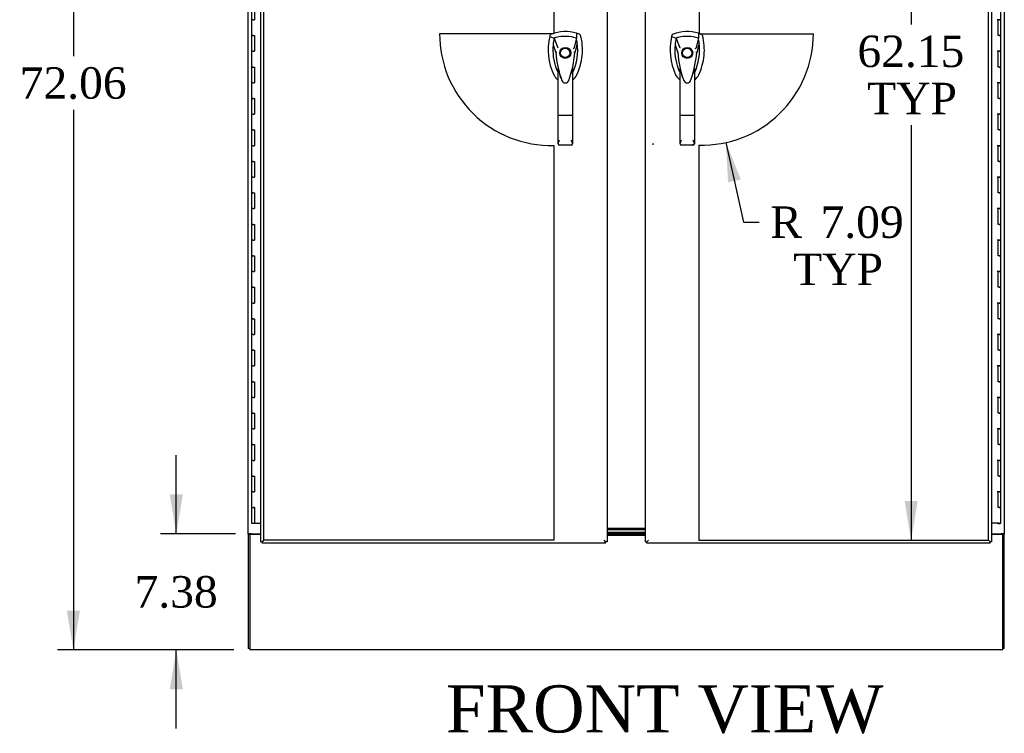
# Model space of a CAD drawing. Header units: inches. Extents: x 1 to 359, y -2 to 239.
# Tile 44 of 99: x 84 to 147, y 66 to 112. Entities that reach past the tile are written whole.
import ezdxf
from ezdxf.enums import TextEntityAlignment as Align
from ezdxf.lldxf.tags import DXFTag

# ---------------------------------------------------------------- set-up
doc = ezdxf.new("R2010")
doc.units = ezdxf.units.IN
doc.header["$MEASUREMENT"] = 0
for name, color, linetype in [('COM54746-60', 7, 'Continuous'), ('COM70098', 7, 'Continuous'), ('COM71195-6', 7, 'Continuous'), ('COM71196-6', 7, 'Continuous'), ('COM71197-1', 7, 'Continuous'), ('COM71303-1', 7, 'Continuous'), ('Default', 7, 'Continuous'), ('DV1_Default', 7, 'Continuous'), ('GSK87756', 7, 'Continuous'), ('HAN13068', 7, 'Continuous'), ('NTS86070', 7, 'Continuous')]:
    doc.layers.add(name, color=color, linetype=linetype)
doc.styles.add('SEACAD_Times_New_Roman', font='times.ttf')
tags = doc.linetypes.add('PHANTOM2', pattern=[1.25, 0.625, -0.125, 0.125, -0.125, 0.125, -0.125]).pattern_tags.tags
tags[14:15] = [DXFTag(74, 4), DXFTag(75, 0), DXFTag(340, '0'), DXFTag(46, 0.0), DXFTag(50, 0.0), DXFTag(44, 0.0), DXFTag(45, 0.0)]
tags[12:13] = [DXFTag(74, 4), DXFTag(75, 0), DXFTag(340, '0'), DXFTag(46, 0.0), DXFTag(50, 0.0), DXFTag(44, 0.0), DXFTag(45, 0.0)]
tags[10:11] = [DXFTag(74, 4), DXFTag(75, 0), DXFTag(340, '0'), DXFTag(46, 0.0), DXFTag(50, 0.0), DXFTag(44, 0.0), DXFTag(45, 0.0)]
tags[8:9] = [DXFTag(74, 4), DXFTag(75, 0), DXFTag(340, '0'), DXFTag(46, 0.0), DXFTag(50, 0.0), DXFTag(44, 0.0), DXFTag(45, 0.0)]
tags[6:7] = [DXFTag(74, 4), DXFTag(75, 0), DXFTag(340, '0'), DXFTag(46, 0.0), DXFTag(50, 0.0), DXFTag(44, 0.0), DXFTag(45, 0.0)]
tags[4:5] = [DXFTag(74, 4), DXFTag(75, 0), DXFTag(340, '0'), DXFTag(46, 0.0), DXFTag(50, 0.0), DXFTag(44, 0.0), DXFTag(45, 0.0)]
doc.dimstyles.new('HAMMOND_(STH_-_540x360)', dxfattribs={"dimtxt": 2, "dimasz": 2.5, "dimexe": 1, "dimexo": 1, "dimgap": 0.5, "dimtad": 0, "dimtih": 1, "dimtoh": 1, "dimzin": 0, "dimdsep": 46, "dimtxsty": 'SEACAD_Times_New_Roman', "dimblk1": '_SE_FILLED', "dimblk2": '_SE_FILLED', "dimsah": 1, "dimcen": 1, "dimadec": 0, "dimazin": 0, "dimtfac": 0.8, "dimtofl": 0, "dimtmove": 0, "dimatfit": 3, "dimfxl": 1, "dimtolj": 1, "dimtzin": 0, "dimarcsym": 0})

# ---------------------------------------------------------------- blocks, each defined once
blk = doc.blocks.new('SE')
at = {"layer": 'COM54746-60', "color": 7, "linetype": 'Continuous'}
for p, q in [((99.025, 112.821), (99.025, 111.821)), ((99.21, 112.821), (99.21, 111.822)), ((146.665, 111.82), (146.665, 112.821)), ((99.142, 111.822), (99.025, 111.822)), ((99.025, 111.822), (99.025, 110.821)), ((99.142, 111.822), (99.21, 111.822)), ((146.665, 111.821), (146.431, 111.821)), ((146.548, 111.82), (146.481, 111.82)), ((146.481, 110.821), (146.481, 111.82)), ((146.548, 111.82), (146.665, 111.82)), ((146.665, 110.821), (146.665, 111.821)), ((99.142, 110.821), (99.025, 110.821)), ((99.025, 110.821), (99.142, 110.821)), ((99.025, 110.821), (99.025, 109.821)), ((99.142, 110.821), (99.21, 110.821)), ((99.21, 110.821), (99.21, 109.822)), ((146.548, 110.821), (146.481, 110.821)), ((146.548, 110.821), (146.665, 110.821)), ((146.665, 110.821), (146.548, 110.821)), ((146.665, 109.82), (146.665, 110.821)), ((99.142, 109.822), (99.025, 109.822)), ((99.025, 109.822), (99.025, 108.821)), ((99.142, 109.822), (99.21, 109.822)), ((146.665, 109.821), (146.431, 109.821)), ((146.548, 109.82), (146.481, 109.82)), ((146.481, 108.821), (146.481, 109.82)), ((146.548, 109.82), (146.665, 109.82)), ((146.665, 108.821), (146.665, 109.821)), ((99.142, 108.821), (99.025, 108.821)), ((99.025, 108.821), (99.142, 108.821)), ((99.025, 108.821), (99.025, 107.821)), ((99.142, 108.821), (99.21, 108.821)), ((99.21, 108.821), (99.21, 107.822)), ((146.548, 108.821), (146.481, 108.821)), ((146.548, 108.821), (146.665, 108.821)), ((146.665, 108.821), (146.548, 108.821)), ((146.665, 107.82), (146.665, 108.821)), ((99.142, 107.822), (99.025, 107.822)), ((99.025, 107.822), (99.025, 106.821)), ((99.142, 107.822), (99.21, 107.822)), ((146.665, 107.821), (146.431, 107.821)), ((146.548, 107.82), (146.481, 107.82)), ((146.481, 106.821), (146.481, 107.82)), ((146.548, 107.82), (146.665, 107.82)), ((146.665, 106.821), (146.665, 107.821)), ((99.142, 106.821), (99.025, 106.821)), ((99.025, 106.821), (99.142, 106.821)), ((99.025, 106.821), (99.025, 105.821)), ((99.142, 106.821), (99.21, 106.821)), ((99.21, 106.821), (99.21, 105.822)), ((146.548, 106.821), (146.481, 106.821)), ((146.548, 106.821), (146.665, 106.821)), ((146.665, 106.821), (146.548, 106.821)), ((146.665, 105.82), (146.665, 106.821)), ((99.142, 105.822), (99.025, 105.822)), ((99.025, 105.822), (99.025, 104.821)), ((99.142, 105.822), (99.21, 105.822)), ((146.665, 105.821), (146.431, 105.821)), ((146.548, 105.82), (146.481, 105.82)), ((146.481, 104.821), (146.481, 105.82)), ((146.548, 105.82), (146.665, 105.82)), ((146.665, 104.821), (146.665, 105.821)), ((99.142, 104.821), (99.025, 104.821)), ((99.025, 104.821), (99.142, 104.821)), ((99.025, 104.821), (99.025, 103.821)), ((99.142, 104.821), (99.21, 104.821)), ((99.21, 104.821), (99.21, 103.822)), ((146.548, 104.821), (146.481, 104.821)), ((146.548, 104.821), (146.665, 104.821)), ((146.665, 104.821), (146.548, 104.821)), ((146.665, 103.82), (146.665, 104.821)), ((99.142, 103.822), (99.025, 103.822)), ((99.025, 103.822), (99.025, 102.821)), ((99.142, 103.822), (99.21, 103.822)), ((146.665, 103.821), (146.431, 103.821)), ((146.548, 103.82), (146.481, 103.82)), ((146.481, 102.821), (146.481, 103.82)), ((146.548, 103.82), (146.665, 103.82)), ((146.665, 102.821), (146.665, 103.821)), ((99.142, 102.821), (99.025, 102.821)), ((99.025, 102.821), (99.142, 102.821)), ((99.025, 102.821), (99.025, 101.821)), ((99.142, 102.821), (99.21, 102.821)), ((99.21, 102.821), (99.21, 101.822)), ((146.548, 102.821), (146.481, 102.821)), ((146.548, 102.821), (146.665, 102.821)), ((146.665, 102.821), (146.548, 102.821)), ((146.665, 101.82), (146.665, 102.821)), ((99.142, 101.822), (99.025, 101.822)), ((99.025, 101.822), (99.025, 100.821)), ((99.142, 101.822), (99.21, 101.822)), ((146.665, 101.821), (146.431, 101.821)), ((146.548, 101.82), (146.481, 101.82)), ((146.481, 100.821), (146.481, 101.82)), ((146.548, 101.82), (146.665, 101.82)), ((146.665, 100.821), (146.665, 101.821)), ((99.142, 100.821), (99.025, 100.821)), ((99.025, 100.821), (99.142, 100.821)), ((99.025, 100.821), (99.025, 99.821)), ((99.142, 100.821), (99.21, 100.821)), ((99.21, 100.821), (99.21, 99.822)), ((146.548, 100.821), (146.481, 100.821)), ((146.548, 100.821), (146.665, 100.821)), ((146.665, 100.821), (146.548, 100.821)), ((146.665, 99.82), (146.665, 100.821)), ((99.142, 99.822), (99.025, 99.822)), ((99.025, 99.822), (99.025, 98.821)), ((99.142, 99.822), (99.21, 99.822)), ((146.665, 99.821), (146.431, 99.821)), ((146.548, 99.82), (146.481, 99.82)), ((146.481, 98.821), (146.481, 99.82)), ((146.548, 99.82), (146.665, 99.82)), ((146.665, 98.821), (146.665, 99.821)), ((99.142, 98.821), (99.025, 98.821)), ((99.025, 98.821), (99.142, 98.821)), ((99.025, 98.821), (99.025, 97.821)), ((99.142, 98.821), (99.21, 98.821)), ((99.21, 98.821), (99.21, 97.822)), ((146.548, 98.821), (146.481, 98.821)), ((146.548, 98.821), (146.665, 98.821)), ((146.665, 98.821), (146.548, 98.821)), ((146.665, 97.82), (146.665, 98.821)), ((99.142, 97.822), (99.025, 97.822)), ((99.025, 97.822), (99.025, 96.821)), ((99.142, 97.822), (99.21, 97.822)), ((146.665, 97.821), (146.431, 97.821)), ((146.548, 97.82), (146.481, 97.82)), ((146.481, 96.821), (146.481, 97.82)), ((146.548, 97.82), (146.665, 97.82)), ((146.665, 96.821), (146.665, 97.821)), ((99.142, 96.821), (99.025, 96.821)), ((99.025, 96.821), (99.142, 96.821)), ((99.025, 96.821), (99.025, 95.821)), ((99.142, 96.821), (99.21, 96.821)), ((99.21, 96.821), (99.21, 95.822)), ((146.548, 96.821), (146.481, 96.821)), ((146.548, 96.821), (146.665, 96.821)), ((146.665, 96.821), (146.548, 96.821)), ((146.665, 95.82), (146.665, 96.821)), ((99.142, 95.822), (99.025, 95.822)), ((99.025, 95.822), (99.025, 94.821)), ((99.142, 95.822), (99.21, 95.822)), ((146.665, 95.821), (146.431, 95.821)), ((146.548, 95.82), (146.481, 95.82)), ((146.481, 94.821), (146.481, 95.82)), ((146.548, 95.82), (146.665, 95.82)), ((146.665, 94.821), (146.665, 95.821)), ((99.142, 94.821), (99.025, 94.821)), ((99.025, 94.821), (99.142, 94.821)), ((99.025, 94.821), (99.025, 93.821)), ((99.142, 94.821), (99.21, 94.821)), ((99.21, 94.821), (99.21, 93.822)), ((146.548, 94.821), (146.481, 94.821)), ((146.548, 94.821), (146.665, 94.821)), ((146.665, 94.821), (146.548, 94.821)), ((146.665, 93.82), (146.665, 94.821)), ((99.142, 93.822), (99.025, 93.822)), ((99.025, 93.822), (99.025, 92.821)), ((99.142, 93.822), (99.21, 93.822)), ((146.665, 93.821), (146.431, 93.821)), ((146.548, 93.82), (146.481, 93.82)), ((146.481, 92.821), (146.481, 93.82)), ((146.548, 93.82), (146.665, 93.82)), ((146.665, 92.821), (146.665, 93.821)), ((99.142, 92.821), (99.025, 92.821)), ((99.025, 92.821), (99.142, 92.821)), ((99.025, 92.821), (99.025, 91.821)), ((99.142, 92.821), (99.21, 92.821)), ((99.21, 92.821), (99.21, 91.822)), ((146.548, 92.821), (146.481, 92.821)), ((146.548, 92.821), (146.665, 92.821)), ((146.665, 92.821), (146.548, 92.821)), ((146.665, 91.82), (146.665, 92.821)), ((99.142, 91.822), (99.025, 91.822)), ((99.025, 91.822), (99.025, 90.821)), ((99.142, 91.822), (99.21, 91.822)), ((146.665, 91.821), (146.431, 91.821)), ((146.548, 91.82), (146.481, 91.82)), ((146.481, 90.821), (146.481, 91.82)), ((146.548, 91.82), (146.665, 91.82)), ((146.665, 90.821), (146.665, 91.821)), ((99.142, 90.821), (99.025, 90.821)), ((99.025, 90.821), (99.142, 90.821)), ((99.025, 90.821), (99.025, 89.821)), ((99.142, 90.821), (99.21, 90.821)), ((99.21, 90.821), (99.21, 89.822)), ((146.548, 90.821), (146.481, 90.821)), ((146.548, 90.821), (146.665, 90.821)), ((146.665, 90.821), (146.548, 90.821)), ((146.665, 89.82), (146.665, 90.821)), ((99.142, 89.822), (99.025, 89.822)), ((99.025, 89.822), (99.025, 88.821)), ((99.142, 89.822), (99.21, 89.822)), ((146.665, 89.821), (146.431, 89.821)), ((146.548, 89.82), (146.481, 89.82)), ((146.481, 88.821), (146.481, 89.82)), ((146.548, 89.82), (146.665, 89.82)), ((146.665, 88.821), (146.665, 89.821)), ((99.142, 88.821), (99.025, 88.821)), ((99.025, 88.821), (99.142, 88.821)), ((99.025, 88.821), (99.025, 87.821)), ((99.142, 88.821), (99.21, 88.821)), ((99.21, 88.821), (99.21, 87.822)), ((146.548, 88.821), (146.481, 88.821)), ((146.548, 88.821), (146.665, 88.821)), ((146.665, 88.821), (146.548, 88.821)), ((146.665, 87.82), (146.665, 88.821)), ((99.142, 87.822), (99.025, 87.822)), ((99.025, 87.822), (99.025, 86.821)), ((99.142, 87.822), (99.21, 87.822)), ((146.665, 87.821), (146.431, 87.821)), ((146.548, 87.82), (146.481, 87.82)), ((146.481, 86.821), (146.481, 87.82)), ((146.548, 87.82), (146.665, 87.82)), ((146.665, 86.821), (146.665, 87.821)), ((99.142, 86.821), (99.025, 86.821)), ((99.025, 86.821), (99.142, 86.821)), ((99.025, 86.821), (99.025, 85.821)), ((99.142, 86.821), (99.21, 86.821)), ((99.21, 86.821), (99.21, 85.822)), ((146.548, 86.821), (146.481, 86.821)), ((146.548, 86.821), (146.665, 86.821)), ((146.665, 86.821), (146.548, 86.821)), ((146.665, 85.82), (146.665, 86.821)), ((99.142, 85.822), (99.025, 85.822)), ((99.025, 85.822), (99.025, 84.821)), ((99.142, 85.822), (99.21, 85.822)), ((146.665, 85.821), (146.431, 85.821)), ((146.548, 85.82), (146.481, 85.82)), ((146.481, 84.821), (146.481, 85.82)), ((146.548, 85.82), (146.665, 85.82)), ((146.665, 84.821), (146.665, 85.821)), ((99.142, 84.821), (99.025, 84.821)), ((99.025, 84.821), (99.142, 84.821)), ((99.025, 84.821), (99.025, 83.821)), ((99.142, 84.821), (99.21, 84.821)), ((99.21, 84.821), (99.21, 83.822)), ((146.548, 84.821), (146.481, 84.821)), ((146.548, 84.821), (146.665, 84.821)), ((146.665, 84.821), (146.548, 84.821)), ((146.665, 83.82), (146.665, 84.821)), ((99.142, 83.822), (99.025, 83.822)), ((99.025, 83.822), (99.025, 82.821)), ((99.142, 83.822), (99.21, 83.822)), ((146.665, 83.821), (146.431, 83.821)), ((146.548, 83.82), (146.481, 83.82)), ((146.481, 82.821), (146.481, 83.82)), ((146.548, 83.82), (146.665, 83.82)), ((146.665, 82.821), (146.665, 83.821)), ((99.142, 82.821), (99.025, 82.821)), ((99.025, 82.821), (99.142, 82.821)), ((99.025, 82.821), (99.025, 81.821)), ((99.142, 82.821), (99.21, 82.821)), ((99.21, 82.821), (99.21, 81.822)), ((146.548, 82.821), (146.481, 82.821)), ((146.548, 82.821), (146.665, 82.821)), ((146.665, 82.821), (146.548, 82.821)), ((146.665, 81.82), (146.665, 82.821)), ((99.142, 81.822), (99.025, 81.822)), ((99.025, 81.822), (99.025, 80.821)), ((99.142, 81.822), (99.21, 81.822)), ((146.665, 81.821), (146.431, 81.821)), ((146.481, 80.821), (146.481, 81.82)), ((146.548, 81.82), (146.481, 81.82)), ((146.548, 81.82), (146.665, 81.82)), ((146.665, 80.821), (146.665, 81.821)), ((99.025, 80.821), (99.142, 80.821)), ((99.025, 80.821), (99.21, 80.821)), ((99.025, 80.821), (99.025, 79.821)), ((99.092, 80.821), (99.092, 80.821)), ((99.21, 80.821), (99.142, 80.821)), ((99.192, 80.821), (99.192, 80.821)), ((99.21, 80.821), (99.21, 79.821)), ((146.548, 80.821), (146.481, 80.821)), ((146.548, 80.821), (146.665, 80.821)), ((146.665, 80.821), (146.548, 80.821)), ((146.665, 79.821), (146.665, 80.821)), ((99.025, 79.821), (99.21, 79.821)), ((99.21, 79.821), (99.627, 79.821)), ((146.548, 79.821), (146.063, 79.821)), ((146.486, 79.786), (146.486, 79.812)), ((146.486, 79.812), (146.536, 79.812)), ((146.536, 79.786), (146.486, 79.786)), ((146.498, 79.821), (146.498, 79.812)), ((146.561, 79.812), (146.536, 79.812)), ((146.561, 79.786), (146.536, 79.786)), ((146.548, 79.821), (146.665, 79.821)), ((146.561, 79.812), (146.611, 79.812)), ((146.611, 79.786), (146.561, 79.786)), ((146.598, 79.812), (146.598, 79.821)), ((146.611, 79.812), (146.611, 79.786))]:
    blk.add_line(p, q, dxfattribs=at)
at = {"layer": 'COM70098', "color": 7, "linetype": 'Continuous'}
for p, q in [((124.063, 79.497), (121.627, 79.497)), ((124.063, 79.402), (121.627, 79.402)), ((121.627, 79.247), (124.063, 79.247)), ((121.627, 79.152), (124.063, 79.152))]:
    blk.add_line(p, q, dxfattribs=at)
at = {"layer": 'COM71195-6', "color": 7, "linetype": 'Continuous'}
for p, q in [((99.627, 78.65), (99.627, 140.992)), ((121.627, 140.992), (121.627, 78.65)), ((99.627, 78.65), (99.722, 78.65)), ((99.722, 78.65), (99.817, 78.745)), ((99.722, 78.65), (99.817, 78.745)), ((99.722, 78.555), (99.722, 78.65)), ((121.532, 78.555), (99.722, 78.555)), ((121.532, 78.65), (121.437, 78.745)), ((121.532, 78.65), (121.437, 78.745)), ((121.532, 78.555), (121.532, 78.65)), ((121.627, 78.65), (121.532, 78.65))]:
    blk.add_line(p, q, dxfattribs=at)
at = {"layer": 'COM71196-6', "color": 7, "linetype": 'Continuous'}
for p, q in [((124.063, 78.65), (124.063, 140.992)), ((146.063, 140.992), (146.063, 78.65)), ((124.063, 78.65), (124.158, 78.65)), ((124.158, 78.65), (124.253, 78.745)), ((124.158, 78.65), (124.253, 78.745)), ((124.158, 78.555), (124.158, 78.65)), ((145.968, 78.555), (124.158, 78.555)), ((145.968, 78.65), (145.873, 78.745)), ((145.968, 78.65), (145.873, 78.745)), ((145.968, 78.555), (145.968, 78.65)), ((146.063, 78.65), (145.968, 78.65))]:
    blk.add_line(p, q, dxfattribs=at)
at = {"layer": 'COM71197-1', "color": 7, "linetype": 'Continuous'}
for p, q in [((98.815, 79.152), (98.815, 140.462)), ((146.875, 140.462), (146.875, 79.152)), ((98.815, 79.152), (98.815, 79.122)), ((99.005, 79.152), (98.815, 79.152)), ((98.815, 79.122), (98.91, 79.122)), ((98.815, 79.122), (98.815, 71.872)), ((98.91, 79.152), (98.91, 79.122)), ((99.005, 79.152), (99.627, 79.152)), ((146.063, 79.152), (146.685, 79.152)), ((146.875, 79.152), (146.685, 79.152)), ((146.78, 79.152), (146.78, 79.122)), ((146.78, 79.122), (146.875, 79.122)), ((146.875, 79.152), (146.875, 79.122)), ((146.875, 71.872), (146.875, 79.122)), ((98.91, 71.872), (98.815, 71.872)), ((146.875, 71.872), (146.78, 71.872))]:
    blk.add_line(p, q, dxfattribs=at)
at = {"layer": 'COM71303-1', "color": 7, "linetype": 'Continuous'}
for p, q in [((98.91, 79.122), (98.91, 71.967)), ((98.91, 79.122), (99.627, 79.122)), ((124.063, 79.148), (121.627, 79.148)), ((124.063, 79.055), (121.627, 79.055)), ((146.063, 79.122), (146.78, 79.122)), ((146.78, 71.967), (146.78, 79.122)), ((98.91, 71.967), (98.91, 71.777)), ((146.78, 71.777), (98.91, 71.777)), ((146.78, 71.777), (146.78, 71.967))]:
    blk.add_line(p, q, dxfattribs=at)
at = {"layer": 'DV1_Default', "color": 7, "linetype": 'PHANTOM2'}
for p, q in [((99.817, 78.745), (99.817, 140.897)), ((118.232, 140.897), (118.232, 110.94)), ((127.487, 140.897), (127.487, 110.94)), ((145.873, 78.745), (145.873, 140.897)), ((118.232, 110.94), (110.982, 110.94)), ((127.487, 110.94), (134.737, 110.94)), ((118.232, 103.829), (118.232, 78.745)), ((127.459, 103.857), (127.459, 78.745)), ((118.232, 78.745), (99.817, 78.745)), ((127.459, 78.745), (145.873, 78.745))]:
    blk.add_line(p, q, dxfattribs=at)
for centre, radius, start, end in [((118.094, 110.94), 7.112, 180, 271.11323), ((127.651, 110.94), 7.086, 268.44325, 0), ((123.971, 110.907), 7, 274.46032, 275.19699), ((133.902, 107.422), 7.656, 207.08109, 207.75459)]:
    blk.add_arc(centre, radius, start, end, dxfattribs=at)
at = {"layer": 'GSK87756', "color": 7, "linetype": 'Continuous'}
for p, q in [((124.063, 79.419), (121.627, 79.419)), ((124.063, 79.231), (121.627, 79.231))]:
    blk.add_line(p, q, dxfattribs=at)
at = {"layer": 'HAN13068', "color": 7, "linetype": 'Continuous'}
for p, q in [((117.994, 110.823), (117.98, 110.765)), ((119.869, 110.91), (119.689, 110.969)), ((125.744, 110.823), (125.73, 110.765)), ((127.619, 110.91), (127.439, 110.969)), ((117.98, 110.765), (118.263, 110.659)), ((118.263, 110.659), (118.479, 110.087)), ((119.678, 110.659), (119.514, 110.003)), ((125.73, 110.765), (126.013, 110.659)), ((126.013, 110.659), (126.229, 110.087)), ((127.428, 110.659), (127.264, 110.003)), ((118.365, 109.738), (118.365, 109.738)), ((118.479, 110.087), (118.524, 110.053)), ((119.576, 109.742), (119.576, 109.742)), ((126.115, 109.738), (126.115, 109.738)), ((126.229, 110.087), (126.274, 110.053)), ((127.326, 109.742), (127.326, 109.742)), ((118.515, 105.744), (118.515, 108.722)), ((119.425, 108.721), (119.425, 105.744)), ((119.425, 108.441), (119.45, 108.488)), ((126.265, 105.744), (126.265, 108.722)), ((127.175, 108.721), (127.175, 105.744)), ((127.175, 108.441), (127.2, 108.488)), ((118.709, 108.081), (118.713, 108.073)), ((126.459, 108.081), (126.463, 108.073)), ((118.515, 103.936), (118.515, 105.744)), ((119.335, 105.738), (118.605, 105.738)), ((119.425, 105.744), (119.425, 103.936)), ((126.265, 103.936), (126.265, 105.744)), ((127.085, 105.738), (126.355, 105.738)), ((127.175, 105.744), (127.175, 103.936)), ((119.335, 103.846), (118.605, 103.846)), ((127.085, 103.846), (126.355, 103.846))]:
    blk.add_line(p, q, dxfattribs=at)
for centre, radius in [((118.97, 109.721), 0.35), ((118.97, 109.721), 0.3), ((126.72, 109.721), 0.35), ((126.72, 109.721), 0.3)]:
    blk.add_circle(centre, radius, dxfattribs=at)
for centre, radius, start, end in [((118.97, 108.487), 2.585, 73.85893, 110.34924), ((126.72, 108.487), 2.585, 73.85893, 110.34924), ((121.602, 109.912), 3.721, 166.75318, 205.10266), ((121.602, 109.912), 3.421, 174.70184, 200.20775), ((121.602, 109.912), 3.421, 167.3846, 174.70184), ((118.97, 108.487), 2.285, 106.83853, 108.03431), ((118.97, 108.487), 2.285, 104.45028, 106.83853), ((118.97, 108.487), 2.285, 71.96569, 104.45028), ((116.339, 109.912), 3.421, 334.89734, 7.2824), ((116.339, 109.912), 3.421, 10.11379, 12.6154), ((116.339, 109.912), 3.421, 8.519, 10.11379), ((116.339, 109.912), 3.421, 7.2824, 8.519), ((129.352, 109.912), 3.721, 166.75318, 205.10266), ((129.352, 109.912), 3.421, 174.70184, 200.20775), ((129.352, 109.912), 3.421, 167.3846, 174.70184), ((126.72, 108.487), 2.285, 106.83853, 108.03431), ((126.72, 108.487), 2.285, 104.45028, 106.83853), ((126.72, 108.487), 2.285, 71.96569, 104.45028), ((124.089, 109.912), 3.421, 334.89734, 7.2824), ((124.089, 109.912), 3.421, 10.11379, 12.6154), ((124.089, 109.912), 3.421, 8.519, 10.11379), ((124.089, 109.912), 3.421, 7.2824, 8.519), ((118.454, 108.39), 1.35, 91.23359, 93.76963), ((125.213, 110.307), 6.872, 184.75423, 199.9908), ((112.533, 110.337), 7.068, 340.3478, 355.1696), ((132.334, 83.294), 29.627, 115.64179, 115.75394), ((119.511, 108.953), 0.791, 85.30773, 89.6394), ((126.204, 108.39), 1.35, 91.23359, 93.76963), ((132.963, 110.307), 6.872, 184.75423, 199.9908), ((120.283, 110.337), 7.068, 340.3478, 355.1696), ((140.084, 83.294), 29.627, 115.64179, 115.75394), ((127.261, 108.953), 0.791, 85.30773, 89.6394), ((121.602, 109.912), 3.421, 200.20775, 205.10266), ((118.911, 108.651), 0.45, 205.10266, 208.42246), ((116.986, 108.117), 1.646, 10.27719, 21.64676), ((119.03, 108.651), 0.45, 331.57754, 334.89734), ((119.03, 108.651), 0.75, 301.84865, 334.89734), ((129.352, 109.912), 3.421, 200.20775, 205.10266), ((126.661, 108.651), 0.45, 205.10266, 208.42246), ((124.736, 108.117), 1.646, 10.27719, 21.64676), ((126.78, 108.651), 0.45, 331.57754, 334.89734), ((126.78, 108.651), 0.75, 301.84865, 334.89734), ((118.911, 108.651), 0.75, 233.47883, 238.15135), ((118.972, 108.047), 0.234, 202.28022, 338.21669), ((126.661, 108.651), 0.75, 233.47883, 238.15135), ((126.722, 108.047), 0.234, 202.28022, 338.21669), ((118.606, 103.936), 0.0903, 180.00172, 181.11543), ((118.605, 103.936), 0.09, 181.11716, 270), ((119.335, 103.936), 0.09, 270, 358.88284), ((119.335, 103.936), 0.0903, 358.88457, 359.99828), ((126.356, 103.936), 0.0903, 180.00172, 181.11543), ((126.355, 103.936), 0.09, 181.11716, 270), ((127.085, 103.936), 0.09, 270, 358.88284), ((127.085, 103.936), 0.0903, 358.88457, 359.99828)]:
    blk.add_arc(centre, radius, start, end, dxfattribs=at)
for points in [[(118.072, 110.91), (118.034, 110.896), (118.004, 110.862), (117.994, 110.823)], [(119.689, 110.969), (119.685, 110.866), (119.681, 110.762), (119.678, 110.659)], [(119.947, 110.823), (119.937, 110.862), (119.907, 110.896), (119.869, 110.91)], [(125.822, 110.91), (125.784, 110.896), (125.754, 110.862), (125.744, 110.823)], [(127.439, 110.969), (127.435, 110.866), (127.431, 110.762), (127.428, 110.659)], [(127.697, 110.823), (127.687, 110.862), (127.657, 110.896), (127.619, 110.91)], [(118.195, 110.228), (118.252, 110.064), (118.308, 109.901), (118.365, 109.738)], [(119.733, 110.345), (119.68, 110.144), (119.628, 109.943), (119.576, 109.742)], [(125.945, 110.228), (126.002, 110.064), (126.058, 109.901), (126.115, 109.738)], [(127.483, 110.345), (127.43, 110.144), (127.378, 109.943), (127.326, 109.742)], [(118.232, 108.333), (118.285, 108.221), (118.365, 108.122), (118.465, 108.049)], [(125.982, 108.333), (126.035, 108.221), (126.115, 108.122), (126.215, 108.049)]]:
    blk.add_open_spline(points, degree=3, dxfattribs=at)
for points, knots in [([(119.709, 108.333), (119.889, 108.718), (120.003, 109.134), (120.084, 109.981), (120.051, 110.411), (119.947, 110.823)], [0, 0, 0, 0, 0.5, 0.5, 1, 1, 1, 1]), ([(127.459, 108.333), (127.639, 108.718), (127.753, 109.134), (127.834, 109.981), (127.801, 110.411), (127.697, 110.823)], [0, 0, 0, 0, 0.5, 0.5, 1, 1, 1, 1]), ([(118.71, 108.081), (118.695, 108.123), (118.68, 108.165), (118.645, 108.274), (118.625, 108.342), (118.605, 108.41)], [0.770336, 0.770336, 0.770336, 0.770336, 0.8588735, 0.8588735, 1, 1, 1, 1]), ([(119.335, 108.409), (119.352, 108.466), (119.368, 108.524), (119.391, 108.609), (119.399, 108.638), (119.41, 108.678), (119.414, 108.692), (119.419, 108.71), (119.421, 108.716), (119.424, 108.723), (119.425, 108.724), (119.425, 108.721)], [0, 0, 0, 0, 0.5, 0.5, 0.75, 0.75, 0.875, 0.875, 0.9375, 0.9375, 1, 1, 1, 1]), ([(126.46, 108.081), (126.445, 108.123), (126.43, 108.165), (126.395, 108.274), (126.375, 108.342), (126.355, 108.41)], [0.770336, 0.770336, 0.770336, 0.770336, 0.8588735, 0.8588735, 1, 1, 1, 1]), ([(127.085, 108.409), (127.102, 108.466), (127.118, 108.524), (127.141, 108.609), (127.149, 108.638), (127.16, 108.678), (127.164, 108.692), (127.169, 108.71), (127.171, 108.716), (127.174, 108.723), (127.175, 108.724), (127.175, 108.721)], [0, 0, 0, 0, 0.5, 0.5, 0.75, 0.75, 0.875, 0.875, 0.9375, 0.9375, 1, 1, 1, 1]), ([(118.605, 105.738), (118.599, 105.738), (118.594, 105.739), (118.582, 105.739), (118.576, 105.739), (118.565, 105.739), (118.56, 105.739), (118.551, 105.74), (118.546, 105.74), (118.533, 105.741), (118.527, 105.741), (118.52, 105.742), (118.518, 105.743), (118.516, 105.743), (118.515, 105.744), (118.515, 105.744)], [0, 0, 0, 0, 0.125, 0.125, 0.25, 0.25, 0.375, 0.375, 0.5, 0.5, 0.75, 0.75, 0.875, 0.875, 1, 1, 1, 1]), ([(119.425, 105.744), (119.425, 105.744), (119.425, 105.743), (119.423, 105.743), (119.421, 105.742), (119.414, 105.741), (119.407, 105.741), (119.395, 105.74), (119.39, 105.74), (119.381, 105.739), (119.375, 105.739), (119.364, 105.739), (119.359, 105.739), (119.347, 105.739), (119.341, 105.738), (119.335, 105.738)], [0, 0, 0, 0, 0.125, 0.125, 0.25, 0.25, 0.5, 0.5, 0.625, 0.625, 0.75, 0.75, 0.875, 0.875, 1, 1, 1, 1]), ([(126.355, 105.738), (126.349, 105.738), (126.344, 105.739), (126.332, 105.739), (126.326, 105.739), (126.315, 105.739), (126.31, 105.739), (126.301, 105.74), (126.296, 105.74), (126.283, 105.741), (126.277, 105.741), (126.27, 105.742), (126.268, 105.743), (126.266, 105.743), (126.265, 105.744), (126.265, 105.744)], [0, 0, 0, 0, 0.125, 0.125, 0.25, 0.25, 0.375, 0.375, 0.5, 0.5, 0.75, 0.75, 0.875, 0.875, 1, 1, 1, 1]), ([(127.175, 105.744), (127.175, 105.744), (127.175, 105.743), (127.173, 105.743), (127.171, 105.742), (127.164, 105.741), (127.157, 105.741), (127.145, 105.74), (127.14, 105.74), (127.131, 105.739), (127.125, 105.739), (127.114, 105.739), (127.109, 105.739), (127.097, 105.739), (127.091, 105.738), (127.085, 105.738)], [0, 0, 0, 0, 0.125, 0.125, 0.25, 0.25, 0.5, 0.5, 0.625, 0.625, 0.75, 0.75, 0.875, 0.875, 1, 1, 1, 1]), ([(118.515, 103.934), (118.516, 103.95), (118.52, 103.967), (118.528, 103.995), (118.532, 104.004), (118.539, 104.024), (118.543, 104.034), (118.556, 104.065), (118.565, 104.086), (118.58, 104.12), (118.585, 104.131), (118.595, 104.154), (118.6, 104.166), (118.605, 104.178)], [0, 0, 0, 0, 0.25, 0.25, 0.375, 0.375, 0.5, 0.5, 0.75, 0.75, 0.875, 0.875, 1, 1, 1, 1]), ([(119.335, 104.178), (119.341, 104.166), (119.346, 104.154), (119.356, 104.131), (119.361, 104.12), (119.376, 104.086), (119.385, 104.065), (119.398, 104.034), (119.402, 104.024), (119.409, 104.004), (119.413, 103.995), (119.421, 103.967), (119.425, 103.95), (119.425, 103.934)], [0, 0, 0, 0, 0.125, 0.125, 0.25, 0.25, 0.5, 0.5, 0.625, 0.625, 0.75, 0.75, 1, 1, 1, 1]), ([(126.265, 103.934), (126.266, 103.95), (126.27, 103.967), (126.278, 103.995), (126.282, 104.004), (126.289, 104.024), (126.293, 104.034), (126.306, 104.065), (126.315, 104.086), (126.33, 104.12), (126.335, 104.131), (126.345, 104.154), (126.35, 104.166), (126.355, 104.178)], [0, 0, 0, 0, 0.25, 0.25, 0.375, 0.375, 0.5, 0.5, 0.75, 0.75, 0.875, 0.875, 1, 1, 1, 1]), ([(127.085, 104.178), (127.091, 104.166), (127.096, 104.154), (127.106, 104.131), (127.111, 104.12), (127.126, 104.086), (127.135, 104.065), (127.148, 104.034), (127.152, 104.024), (127.159, 104.004), (127.163, 103.995), (127.171, 103.967), (127.175, 103.95), (127.175, 103.934)], [0, 0, 0, 0, 0.125, 0.125, 0.25, 0.25, 0.5, 0.5, 0.625, 0.625, 0.75, 0.75, 1, 1, 1, 1])]:
    blk.add_open_spline(points, degree=3, knots=knots, dxfattribs=at)
at = {"layer": 'NTS86070', "color": 7, "linetype": 'Continuous'}
for p, q in [((122.285, 79.152), (122.285, 79.148)), ((122.352, 79.152), (122.352, 79.148)), ((123.028, 79.152), (123.028, 79.148)), ((123.095, 79.148), (123.095, 79.152)), ((123.338, 79.152), (123.338, 79.148)), ((123.405, 79.148), (123.405, 79.152))]:
    blk.add_line(p, q, dxfattribs=at)
blk = doc.blocks.new('DMBLK1')
at = {"layer": 'Default', "linetype": 'Continuous', "transparency": 16777216}
for points in [[(87.287, 141.337), (88.121, 141.337), (87.704, 143.837)], [(87.287, 74.277), (87.704, 71.777), (88.121, 74.277)]]:
    blk.add_hatch(color=7, dxfattribs=at).paths.add_polyline_path(points)
at = {"layer": 'Default', "color": 7, "linetype": 'Continuous', "transparency": 16777216}
for p, q in [((97.91, 143.837), (86.704, 143.837)), ((87.704, 143.837), (87.704, 109.507)), ((87.704, 106.107), (87.704, 71.777)), ((97.91, 71.777), (86.704, 71.777))]:
    blk.add_line(p, q, dxfattribs=at)
at = {"layer": 'Default', "color": 7, "linetype": 'Continuous', "transparency": 16777216, "style": 'SEACAD_Times_New_Roman'}
blk.add_text('72.06', height=2, dxfattribs=at).set_placement((84.292, 108.807), align=Align.TOP_LEFT)
blk = doc.blocks.new('_SE_FILLED')
at = {"color": 0}
blk.add_line((0, 0), (-1, 0), dxfattribs=at)
blk.add_solid([(0, 0), (-1, -0.1665), (-1, 0.1665), (0, 0)], dxfattribs=at)
blk = doc.blocks.new('DMBLK2')
at = {"layer": 'Default', "linetype": 'Continuous', "transparency": 16777216}
for points in [[(93.829, 81.652), (94.246, 79.152), (94.663, 81.652)], [(93.829, 69.277), (94.663, 69.277), (94.246, 71.777)]]:
    blk.add_hatch(color=7, dxfattribs=at).paths.add_polyline_path(points)
at = {"layer": 'Default', "color": 7, "linetype": 'Continuous', "transparency": 16777216}
for p, q in [((94.246, 79.152), (94.246, 84.152)), ((98.005, 79.152), (93.246, 79.152)), ((97.91, 71.777), (93.246, 71.777)), ((94.246, 66.777), (94.246, 71.777))]:
    blk.add_line(p, q, dxfattribs=at)
at = {"layer": 'Default', "color": 7, "linetype": 'Continuous', "transparency": 16777216, "style": 'SEACAD_Times_New_Roman'}
blk.add_text('7.38', height=2, dxfattribs=at).set_placement((91.592, 76.465), align=Align.TOP_LEFT)
blk = doc.blocks.new('DMBLK16')
at = {"layer": 'Default', "linetype": 'Continuous', "transparency": 16777216}
for points in [[(140.536, 138.397), (141.369, 138.397), (140.952, 140.897)], [(140.536, 81.245), (140.952, 78.745), (141.369, 81.245)]]:
    blk.add_hatch(color=7, dxfattribs=at).paths.add_polyline_path(points)
at = {"layer": 'Default', "color": 7, "linetype": 'Continuous', "transparency": 16777216}
for p, q in [((140.952, 140.897), (140.952, 111.521)), ((140.952, 105.121), (140.952, 78.745))]:
    blk.add_line(p, q, dxfattribs=at)
at = {"layer": 'Default', "color": 7, "linetype": 'Continuous', "transparency": 16777216, "style": 'SEACAD_Times_New_Roman'}
for s, p in [('62.15', (137.54, 110.821)), ('TYP', (138.156, 107.821))]:
    blk.add_text(s, height=2, dxfattribs=at).set_placement(p, align=Align.TOP_LEFT)
blk = doc.blocks.new('DMBLK17')
at = {"layer": 'Default', "linetype": 'Continuous', "transparency": 16777216}
for points in [[(129.987, 136.767), (127.487, 136.35), (129.987, 135.934)], [(143.373, 136.767), (143.373, 135.934), (145.873, 136.35)]]:
    blk.add_hatch(color=7, dxfattribs=at).paths.add_polyline_path(points)
at = {"layer": 'Default', "color": 7, "linetype": 'Continuous', "transparency": 16777216}
for p, q in [((127.487, 136.35), (132.568, 136.35)), ((140.792, 136.35), (145.873, 136.35))]:
    blk.add_line(p, q, dxfattribs=at)
at = {"layer": 'Default', "color": 7, "linetype": 'Continuous', "transparency": 16777216, "style": 'SEACAD_Times_New_Roman'}
for s, p in [('18.39', (133.268, 137.35)), ('TYP', (133.884, 134.35))]:
    blk.add_text(s, height=2, dxfattribs=at).set_placement(p, align=Align.TOP_LEFT)
blk = doc.blocks.new('DMBLK19')
at = {"layer": 'Default', "linetype": 'Continuous', "transparency": 16777216}
blk.add_hatch(color=7, dxfattribs=at).paths.add_polyline_path([(130.13, 101.671), (129.183, 104.022), (129.316, 101.491)])
at = {"layer": 'Default', "color": 7, "linetype": 'Continuous', "transparency": 16777216}
for p, q in [((129.183, 104.022), (130.303, 98.962)), ((130.303, 98.962), (131.303, 98.962))]:
    blk.add_line(p, q, dxfattribs=at)
at = {"layer": 'Default', "color": 7, "linetype": 'Continuous', "transparency": 16777216, "style": 'SEACAD_Times_New_Roman'}
for s, p in [('R', (132.003, 99.962)), ('7.09', (135.193, 99.962)), ('TYP', (133.456, 96.962))]:
    blk.add_text(s, height=2, dxfattribs=at).set_placement(p, align=Align.TOP_LEFT)

msp = doc.modelspace()

# ---------------------------------------------------------------- block references
at = {"layer": 'Default'}
msp.add_blockref('SE', (0, 0), dxfattribs=at)

# ---------------------------------------------------------------- texts
at = {"layer": 'Default', "color": 7, "linetype": 'Continuous', "style": 'SEACAD_Times_New_Roman'}
msp.add_text('FRONT VIEW', height=3, dxfattribs=at).set_placement((111.38, 69.527), align=Align.TOP_LEFT)

# ---------------------------------------------------------------- dimensions: what is measured, and where the dimension line sits
at = {"layer": 'Default', "color": 7, "linetype": 'Continuous'}
for base, p1, p2, angle, text, picture, middle, dimtype in [((87.704, 143.837), (98.91, 143.837), (98.91, 71.777), 270, '\\A1;<>', 'DMBLK1', (87.704, 107.807), 161), ((140.952, 140.897), (145.873, 140.897), (145.873, 78.745), 270, '\\A1;<>\\PTYP', 'DMBLK16', (140.952, 109.821), 161), ((94.245993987, 79.152252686), (98.910418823, 71.777252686), (99.005418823, 79.152252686), 90, '\\A1;<>', 'DMBLK2', (94.245993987, 75.464752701), 160)]:
    dim = msp.add_linear_dim(base=base, p1=p1, p2=p2, angle=angle, text=text, dimstyle='HAMMOND_(STH_-_540x360)', dxfattribs=at)
    dim.commit()
    dim.dimension.update_dxf_attribs({"geometry": picture, "text_midpoint": middle, "dimtype": dimtype})
dim = msp.add_linear_dim(base=(145.873, 136.35), p1=(127.487, 110.94), p2=(145.873, 140.897), text='\\A1;<>\\PTYP', dimstyle='HAMMOND_(STH_-_540x360)', dxfattribs=at)
dim.commit()
dim.dimension.update_dxf_attribs({"geometry": 'DMBLK17', "text_midpoint": (136.68, 136.35), "dimtype": 160})
dim = msp.add_radius_dim(center=(127.651, 110.94), mpoint=(129.183, 104.022), text='\\A1;<>\\PTYP', dimstyle='HAMMOND_(STH_-_540x360)', dxfattribs=at)
dim.commit()
dim.dimension.update_dxf_attribs({"geometry": 'DMBLK19', "text_midpoint": (131.303, 98.962), "dimtype": 164})

doc.saveas('drawing.dxf')
